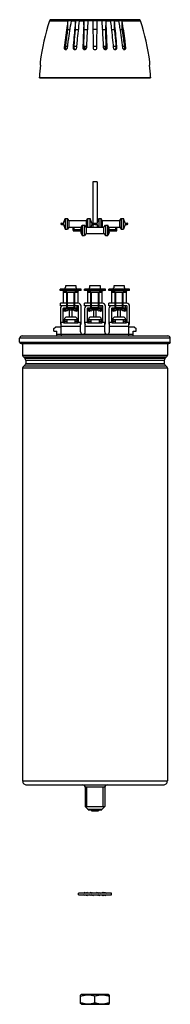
# Model space of a CAD drawing. Header units: millimetres. Extents: x 207 to 300, y 47 to 657.
import ezdxf

# ---------------------------------------------------------------- set-up
doc = ezdxf.new("R2010")
doc.units = ezdxf.units.MM
doc.header["$LTSCALE"] = 46.055392
doc.layers.get('0').update_dxf_attribs({"linetype": 'CONTINUOUS'})

msp = doc.modelspace()

# ---------------------------------------------------------------- linework, layer by layer
at = {"color": 7}
for p, q in [((225.02, 656.11), (225.02, 656.11)), ((280.52, 656.81), (225.97, 656.81)), ((236.43, 650.58), (236.44, 656.05)), ((241.2, 650.58), (241.19, 656.05)), ((246.44, 650.58), (246.41, 656.05)), ((251.89, 656.05), (252.03, 639.5)), ((254.45, 639.5), (254.6, 656.05)), ((260.05, 650.58), (260.08, 656.05)), ((265.28, 650.58), (265.29, 656.05)), ((270.06, 650.58), (270.04, 656.05)), ((246.35, 638.65), (246.45, 650.58)), ((260.14, 638.65), (260.03, 650.58)), ((236.28, 640.31), (235.11, 640.31)), ((241.99, 640.31), (240.32, 640.31)), ((248.13, 640.31), (246.36, 640.31)), ((247.24, 638.31), (247.24, 640.31)), ((254.46, 640.31), (252.03, 640.31)), ((260.12, 640.31), (258.36, 640.31)), ((259.24, 640.31), (259.24, 638.43)), ((266.16, 640.31), (264.5, 640.31)), ((271.38, 640.31), (270.2, 640.31)), ((234.17, 639.5), (235.02, 639.5)), ((235.04, 638.31), (235.02, 638.31)), ((239.68, 639.5), (240.26, 639.5)), ((240.71, 638.31), (240.69, 638.31)), ((245.71, 639.5), (246.01, 639.5)), ((246.84, 638.31), (246.86, 638.31)), ((253.23, 638.31), (253.25, 638.31)), ((259.63, 638.31), (259.65, 638.31)), ((260.48, 639.5), (260.78, 639.5)), ((265.8, 638.31), (265.78, 638.31)), ((266.22, 639.5), (266.81, 639.5)), ((271.46, 638.31), (271.44, 638.31)), ((271.47, 639.5), (272.32, 639.5)), ((219.22, 630.61), (219.39, 630.61)), ((287.1, 630.61), (287.26, 630.61)), ((287.72, 620.81), (218.77, 620.81)), ((218.8, 620.76), (287.68, 620.76)), ((251.94, 556.42), (251.94, 530.82)), ((254.54, 556.42), (251.94, 556.42)), ((254.54, 556.42), (254.54, 530.96)), ((232.44, 530.82), (233.69, 530.82)), ((233.44, 530.82), (233.44, 530.02)), ((233.69, 530.82), (234.73, 533.67)), ((233.69, 530.02), (233.69, 530.82)), ((234.73, 533.67), (234.73, 527.17)), ((234.73, 533.67), (236.23, 533.67)), ((236.23, 527.17), (236.23, 533.67)), ((236.94, 532.42), (236.23, 533.67)), ((236.94, 532.42), (236.94, 528.42)), ((236.94, 532.42), (247.94, 532.42)), ((247.94, 532.42), (248.66, 533.67)), ((247.94, 528.42), (247.94, 532.42)), ((248.66, 533.67), (248.66, 528.42)), ((248.66, 533.67), (250.16, 533.67)), ((250.16, 528.42), (250.16, 533.67)), ((251.19, 530.82), (250.16, 533.67)), ((251.19, 530.82), (251.19, 530.02)), ((251.19, 530.82), (252.44, 530.82)), ((251.44, 530.02), (251.44, 530.82)), ((253.24, 530.82), (254.49, 530.82)), ((254.24, 530.82), (254.24, 530.02)), ((254.49, 530.82), (255.53, 533.67)), ((254.49, 530.02), (254.49, 530.82)), ((255.53, 533.67), (255.53, 528.42)), ((255.53, 533.67), (257.03, 533.67)), ((257.03, 528.42), (257.03, 533.67)), ((257.74, 532.42), (257.03, 533.67)), ((257.74, 532.42), (257.74, 528.42)), ((257.74, 532.42), (268.74, 532.42)), ((268.74, 532.42), (269.46, 533.67)), ((268.74, 528.42), (268.74, 532.42)), ((269.46, 533.67), (269.46, 527.17)), ((269.46, 533.67), (270.96, 533.67)), ((270.96, 527.17), (270.96, 533.67)), ((271.99, 530.82), (270.96, 533.67)), ((271.99, 530.82), (271.99, 530.02)), ((271.99, 530.82), (273.24, 530.82)), ((272.24, 530.02), (272.24, 530.82)), ((232.44, 530.02), (233.69, 530.02)), ((233.69, 530.02), (234.73, 527.17)), ((234.73, 527.17), (236.23, 527.17)), ((236.94, 528.42), (236.23, 527.17)), ((236.94, 528.42), (244.75, 528.42)), ((239.61, 526.42), (239.61, 528.42)), ((239.61, 527.42), (240.41, 527.42)), ((240.01, 526.82), (244.49, 526.82)), ((240.01, 526.02), (244.49, 526.02)), ((240.41, 526.82), (240.41, 528.42)), ((243.24, 526.82), (243.24, 526.02)), ((244.49, 527.72), (245.2, 529.67)), ((244.49, 527.72), (244.49, 525.12)), ((244.49, 525.12), (245.2, 523.17)), ((245.2, 529.67), (245.2, 523.17)), ((245.2, 529.67), (246.7, 529.67)), ((246.7, 523.17), (246.7, 529.67)), ((247.74, 528.42), (246.7, 529.67)), ((247.74, 524.42), (246.7, 523.17)), ((247.74, 528.42), (247.74, 524.42)), ((247.74, 528.42), (258.74, 528.42)), ((247.74, 524.42), (258.74, 524.42)), ((251.19, 530.02), (250.61, 528.42)), ((251.19, 530.02), (252.44, 530.02)), ((251.94, 530.02), (251.94, 528.42)), ((253.24, 530.02), (254.49, 530.02)), ((254.49, 530.02), (255.08, 528.42)), ((254.54, 529.88), (254.54, 528.42)), ((258.74, 528.42), (259.78, 529.67)), ((258.74, 524.42), (258.74, 528.42)), ((258.74, 524.42), (259.78, 523.17)), ((259.78, 529.67), (259.78, 523.17)), ((259.78, 529.67), (261.28, 529.67)), ((261.28, 523.17), (261.28, 529.67)), ((261.99, 527.72), (261.28, 529.67)), ((261.99, 525.12), (261.28, 523.17)), ((261.74, 528.42), (268.74, 528.42)), ((261.99, 525.12), (261.99, 527.72)), ((261.99, 526.82), (266.48, 526.82)), ((261.99, 526.02), (266.48, 526.02)), ((263.24, 526.02), (263.24, 526.82)), ((266.08, 526.82), (266.08, 528.42)), ((266.08, 527.42), (266.88, 527.42)), ((266.88, 526.42), (266.88, 528.42)), ((268.74, 528.42), (269.46, 527.17)), ((269.46, 527.17), (270.96, 527.17)), ((271.99, 530.02), (270.96, 527.17)), ((271.99, 530.02), (273.24, 530.02)), ((245.2, 523.17), (246.7, 523.17)), ((259.78, 523.17), (261.28, 523.17)), ((231.74, 489.04), (231.74, 490.04)), ((244.74, 490.04), (231.74, 490.04)), ((244.74, 489.04), (231.74, 489.04)), ((233.74, 481.29), (233.74, 488.9)), ((235.74, 488.04), (233.74, 488.04)), ((242.34, 488.94), (234.14, 488.94)), ((234.14, 488.14), (242.34, 488.14)), ((234.77, 490.04), (234.77, 490.74)), ((234.85, 490.74), (234.77, 490.74)), ((234.77, 488.94), (234.77, 489.04)), ((241.62, 492.04), (234.86, 492.04)), ((235.74, 481.29), (235.74, 488.14)), ((236.14, 478.29), (236.14, 488.14)), ((240.34, 478.29), (240.34, 488.14)), ((240.74, 481.29), (240.74, 488.14)), ((242.74, 488.04), (240.74, 488.04)), ((241.72, 490.74), (241.64, 490.74)), ((241.72, 490.04), (241.72, 490.74)), ((241.72, 488.94), (241.72, 489.04)), ((242.74, 481.29), (242.74, 488.9)), ((244.74, 489.04), (244.74, 490.04)), ((246.74, 489.04), (246.74, 490.04)), ((259.74, 490.04), (246.74, 490.04)), ((259.74, 489.04), (246.74, 489.04)), ((248.74, 481.29), (248.74, 488.9)), ((250.74, 488.04), (248.74, 488.04)), ((257.34, 488.94), (249.14, 488.94)), ((249.14, 488.14), (257.34, 488.14)), ((249.77, 490.04), (249.77, 490.74)), ((249.85, 490.74), (249.77, 490.74)), ((249.77, 488.94), (249.77, 489.04)), ((256.62, 492.04), (249.86, 492.04)), ((250.74, 481.29), (250.74, 488.14)), ((251.14, 478.29), (251.14, 488.14)), ((255.34, 478.29), (255.34, 488.14)), ((255.74, 481.29), (255.74, 488.14)), ((257.74, 488.04), (255.74, 488.04)), ((256.72, 490.74), (256.64, 490.74)), ((256.72, 490.04), (256.72, 490.74)), ((256.72, 488.94), (256.72, 489.04)), ((257.74, 481.29), (257.74, 488.9)), ((259.74, 489.04), (259.74, 490.04)), ((261.74, 489.04), (261.74, 490.04)), ((274.74, 490.04), (261.74, 490.04)), ((274.74, 489.04), (261.74, 489.04)), ((263.74, 481.29), (263.74, 488.9)), ((265.74, 488.04), (263.74, 488.04)), ((272.34, 488.94), (264.14, 488.94)), ((264.14, 488.14), (272.34, 488.14)), ((264.77, 490.04), (264.77, 490.74)), ((264.85, 490.74), (264.77, 490.74)), ((264.77, 488.94), (264.77, 489.04)), ((271.62, 492.04), (264.86, 492.04)), ((265.74, 481.29), (265.74, 488.14)), ((266.14, 478.29), (266.14, 488.14)), ((270.34, 478.29), (270.34, 488.14)), ((270.74, 481.29), (270.74, 488.14)), ((272.74, 488.04), (270.74, 488.04)), ((271.72, 490.74), (271.64, 490.74)), ((271.72, 490.04), (271.72, 490.74)), ((271.72, 488.94), (271.72, 489.04)), ((272.74, 481.29), (272.74, 488.9)), ((274.74, 489.04), (274.74, 490.04)), ((231.79, 479.69), (231.79, 481.29)), ((242.79, 481.29), (231.79, 481.29)), ((242.79, 479.69), (231.79, 479.69)), ((231.79, 477.79), (231.79, 468.99)), ((233.39, 477.79), (233.39, 469.59)), ((236.46, 478.09), (233.69, 478.09)), ((233.74, 477.04), (233.74, 478.09)), ((233.74, 478.04), (236.39, 478.04)), ((233.74, 477.04), (234.14, 477.04)), ((234.01, 476.56), (234.2, 477.26)), ((234.89, 476.04), (234.07, 476.45)), ((234.35, 477.32), (234.94, 476.95)), ((234.8, 477.04), (235.1, 477.04)), ((234.94, 476.35), (234.89, 476.04)), ((235.95, 476.54), (235.03, 476.44)), ((235.09, 477.01), (235.25, 477.71)), ((235.24, 477.66), (235.24, 478.04)), ((235.28, 477.75), (235.24, 478.04)), ((235.35, 477.79), (236.04, 477.79)), ((235.74, 478.09), (235.74, 481.29)), ((236.34, 476.89), (236.01, 476.57)), ((236.08, 477.79), (236.08, 478.04)), ((236.11, 477.81), (236.68, 478.27)), ((240.34, 478.29), (236.14, 478.29)), ((236.67, 477.26), (236.34, 476.89)), ((236.46, 478.09), (237.07, 478.09)), ((237.14, 477.04), (236.47, 477.04)), ((236.73, 477.04), (236.73, 477.29)), ((236.8, 478.27), (237.49, 477.81)), ((237.44, 476.84), (236.8, 477.27)), ((237.96, 478.09), (237.07, 478.09)), ((237.14, 478.04), (237.89, 478.04)), ((237.44, 472.69), (237.44, 477.02)), ((239.04, 477.02), (237.44, 477.02)), ((237.55, 478.04), (237.55, 477.79)), ((237.61, 477.81), (238.18, 478.27)), ((238.18, 477.27), (237.87, 477.02)), ((238.59, 477.04), (237.89, 477.04)), ((237.96, 478.09), (238.53, 478.09)), ((238.24, 477.04), (238.24, 477.29)), ((238.31, 478.27), (238.88, 477.81)), ((238.62, 477.02), (238.31, 477.27)), ((239.42, 478.09), (238.53, 478.09)), ((238.59, 478.04), (239.34, 478.04)), ((238.94, 478.04), (238.94, 477.79)), ((239, 477.81), (239.69, 478.27)), ((239.69, 477.27), (239.04, 476.84)), ((239.04, 472.69), (239.04, 477.02)), ((240.01, 477.04), (239.34, 477.04)), ((239.42, 478.09), (240.03, 478.09)), ((239.76, 477.04), (239.76, 477.29)), ((239.81, 478.27), (240.38, 477.81)), ((240.14, 476.89), (239.82, 477.26)), ((243.09, 478.09), (240.03, 478.09)), ((240.09, 478.04), (242.74, 478.04)), ((240.47, 476.57), (240.14, 476.89)), ((240.41, 478.04), (240.41, 477.79)), ((240.44, 477.79), (241.13, 477.79)), ((241.45, 476.44), (240.53, 476.54)), ((240.74, 478.09), (240.74, 481.29)), ((241.24, 478.04), (241.21, 477.75)), ((241.23, 477.71), (241.4, 477.01)), ((241.24, 478.04), (241.24, 477.66)), ((241.39, 477.04), (241.68, 477.04)), ((241.59, 476.04), (241.54, 476.35)), ((241.55, 476.95), (242.26, 477.4)), ((242.49, 476.48), (241.59, 476.04)), ((242.09, 478.09), (242.09, 479.69)), ((242.26, 477.4), (242.49, 476.48)), ((242.35, 477.04), (242.74, 477.04)), ((242.74, 477.04), (242.74, 478.09)), ((243.09, 469.59), (243.09, 479.39)), ((244.69, 468.99), (244.69, 479.39)), ((246.79, 479.69), (246.79, 481.29)), ((257.79, 481.29), (246.79, 481.29)), ((257.79, 479.69), (246.79, 479.69)), ((246.79, 477.79), (246.79, 468.99)), ((248.39, 477.79), (248.39, 469.59)), ((251.46, 478.09), (248.69, 478.09)), ((248.74, 477.04), (248.74, 478.09)), ((248.74, 478.04), (251.39, 478.04)), ((248.74, 477.04), (249.14, 477.04)), ((249.01, 476.56), (249.2, 477.26)), ((249.89, 476.04), (249.07, 476.45)), ((249.35, 477.32), (249.94, 476.95)), ((249.8, 477.04), (250.1, 477.04)), ((249.94, 476.35), (249.89, 476.04)), ((250.95, 476.54), (250.03, 476.44)), ((250.09, 477.01), (250.25, 477.71)), ((250.24, 477.66), (250.24, 478.04)), ((250.28, 477.75), (250.24, 478.04)), ((250.35, 477.79), (251.04, 477.79)), ((250.74, 478.09), (250.74, 481.29)), ((251.34, 476.89), (251.01, 476.57)), ((251.08, 477.79), (251.08, 478.04)), ((251.11, 477.81), (251.68, 478.27)), ((255.34, 478.29), (251.14, 478.29)), ((251.67, 477.26), (251.34, 476.89)), ((251.46, 478.09), (252.07, 478.09)), ((252.14, 477.04), (251.47, 477.04)), ((251.73, 477.04), (251.73, 477.29)), ((251.8, 478.27), (252.49, 477.81)), ((252.44, 476.84), (251.8, 477.27)), ((252.96, 478.09), (252.07, 478.09)), ((252.14, 478.04), (252.89, 478.04)), ((252.44, 472.69), (252.44, 477.02)), ((254.04, 477.02), (252.44, 477.02)), ((252.55, 478.04), (252.55, 477.79)), ((252.61, 477.81), (253.18, 478.27)), ((253.18, 477.27), (252.87, 477.02)), ((253.59, 477.04), (252.89, 477.04)), ((252.96, 478.09), (253.53, 478.09)), ((253.24, 477.04), (253.24, 477.29)), ((253.31, 478.27), (253.88, 477.81)), ((253.62, 477.02), (253.31, 477.27)), ((254.42, 478.09), (253.53, 478.09)), ((253.59, 478.04), (254.34, 478.04)), ((253.94, 478.04), (253.94, 477.79)), ((254, 477.81), (254.69, 478.27)), ((254.69, 477.27), (254.04, 476.84)), ((254.04, 472.69), (254.04, 477.02)), ((255.01, 477.04), (254.34, 477.04)), ((254.42, 478.09), (255.03, 478.09)), ((254.76, 477.04), (254.76, 477.29)), ((254.81, 478.27), (255.38, 477.81)), ((255.14, 476.89), (254.82, 477.26)), ((258.09, 478.09), (255.03, 478.09)), ((255.09, 478.04), (257.74, 478.04)), ((255.47, 476.57), (255.14, 476.89)), ((255.41, 478.04), (255.41, 477.79)), ((255.44, 477.79), (256.13, 477.79)), ((256.45, 476.44), (255.53, 476.54)), ((255.74, 478.09), (255.74, 481.29)), ((256.24, 478.04), (256.21, 477.75)), ((256.23, 477.71), (256.4, 477.01)), ((256.24, 478.04), (256.24, 477.66)), ((256.39, 477.04), (256.68, 477.04)), ((256.59, 476.04), (256.54, 476.35)), ((256.55, 476.95), (257.26, 477.4)), ((257.49, 476.48), (256.59, 476.04)), ((257.09, 478.09), (257.09, 479.69)), ((257.26, 477.4), (257.49, 476.48)), ((257.35, 477.04), (257.74, 477.04)), ((257.74, 477.04), (257.74, 478.09)), ((258.09, 469.59), (258.09, 479.39)), ((259.69, 468.99), (259.69, 479.39)), ((261.79, 479.69), (261.79, 481.29)), ((272.79, 481.29), (261.79, 481.29)), ((272.79, 479.69), (261.79, 479.69)), ((261.79, 477.79), (261.79, 468.99)), ((263.39, 477.79), (263.39, 469.59)), ((266.46, 478.09), (263.69, 478.09)), ((263.74, 477.04), (263.74, 478.09)), ((263.74, 478.04), (266.39, 478.04)), ((263.74, 477.04), (264.14, 477.04)), ((264.01, 476.56), (264.2, 477.26)), ((264.89, 476.04), (264.07, 476.45)), ((264.35, 477.32), (264.94, 476.95)), ((264.8, 477.04), (265.1, 477.04)), ((264.94, 476.35), (264.89, 476.04)), ((265.95, 476.54), (265.03, 476.44)), ((265.09, 477.01), (265.25, 477.71)), ((265.24, 477.66), (265.24, 478.04)), ((265.28, 477.75), (265.24, 478.04)), ((265.35, 477.79), (266.04, 477.79)), ((265.74, 478.09), (265.74, 481.29)), ((266.34, 476.89), (266.01, 476.57)), ((266.08, 477.79), (266.08, 478.04)), ((266.11, 477.81), (266.68, 478.27)), ((270.34, 478.29), (266.14, 478.29)), ((266.67, 477.26), (266.34, 476.89)), ((266.46, 478.09), (267.07, 478.09)), ((267.14, 477.04), (266.47, 477.04)), ((266.73, 477.04), (266.73, 477.29)), ((266.8, 478.27), (267.49, 477.81)), ((267.44, 476.84), (266.8, 477.27)), ((267.96, 478.09), (267.07, 478.09)), ((267.14, 478.04), (267.89, 478.04)), ((267.44, 472.69), (267.44, 477.02)), ((269.04, 477.02), (267.44, 477.02)), ((267.55, 478.04), (267.55, 477.79)), ((267.61, 477.81), (268.18, 478.27)), ((268.18, 477.27), (267.87, 477.02)), ((268.59, 477.04), (267.89, 477.04)), ((267.96, 478.09), (268.53, 478.09)), ((268.24, 477.04), (268.24, 477.29)), ((268.31, 478.27), (268.88, 477.81)), ((268.62, 477.02), (268.31, 477.27)), ((269.42, 478.09), (268.53, 478.09)), ((268.59, 478.04), (269.34, 478.04)), ((268.94, 478.04), (268.94, 477.79)), ((269, 477.81), (269.69, 478.27)), ((269.69, 477.27), (269.04, 476.84)), ((269.04, 472.69), (269.04, 477.02)), ((270.01, 477.04), (269.34, 477.04)), ((269.42, 478.09), (270.03, 478.09)), ((269.76, 477.04), (269.76, 477.29)), ((269.81, 478.27), (270.38, 477.81)), ((270.14, 476.89), (269.82, 477.26)), ((273.09, 478.09), (270.03, 478.09)), ((270.09, 478.04), (272.74, 478.04)), ((270.47, 476.57), (270.14, 476.89)), ((270.41, 478.04), (270.41, 477.79)), ((270.44, 477.79), (271.13, 477.79)), ((271.45, 476.44), (270.53, 476.54)), ((270.74, 478.09), (270.74, 481.29)), ((271.24, 478.04), (271.21, 477.75)), ((271.23, 477.71), (271.4, 477.01)), ((271.24, 478.04), (271.24, 477.66)), ((271.39, 477.04), (271.68, 477.04)), ((271.59, 476.04), (271.54, 476.35)), ((271.55, 476.95), (272.26, 477.4)), ((272.49, 476.48), (271.59, 476.04)), ((272.09, 478.09), (272.09, 479.69)), ((272.26, 477.4), (272.49, 476.48)), ((272.35, 477.04), (272.74, 477.04)), ((272.74, 477.04), (272.74, 478.09)), ((273.09, 469.59), (273.09, 479.39)), ((274.69, 468.99), (274.69, 479.39)), ((232.24, 461.99), (232.24, 469.59)), ((232.24, 469.59), (233.69, 469.59)), ((233.69, 469.19), (233.69, 469.59)), ((233.74, 470.19), (233.74, 471.19)), ((233.74, 471.19), (242.74, 471.19)), ((233.74, 470.19), (235.74, 470.19)), ((234.24, 471.19), (234.24, 470.19)), ((235.74, 471.19), (235.74, 469.19)), ((240.72, 472.69), (235.77, 472.69)), ((240.74, 471.19), (240.74, 469.19)), ((240.74, 470.19), (242.74, 470.19)), ((242.24, 470.19), (242.24, 471.19)), ((242.74, 471.19), (242.74, 470.19)), ((242.79, 469.59), (242.79, 469.19)), ((242.79, 469.59), (244.24, 469.59)), ((244.24, 463.49), (244.24, 469.59)), ((247.24, 463.49), (247.24, 469.59)), ((247.24, 469.59), (248.69, 469.59)), ((248.69, 469.19), (248.69, 469.59)), ((248.74, 470.19), (248.74, 471.19)), ((248.74, 471.19), (257.74, 471.19)), ((248.74, 470.19), (250.74, 470.19)), ((249.24, 471.19), (249.24, 470.19)), ((250.74, 471.19), (250.74, 469.19)), ((255.72, 472.69), (250.77, 472.69)), ((255.74, 471.19), (255.74, 469.19)), ((255.74, 470.19), (257.74, 470.19)), ((257.24, 470.19), (257.24, 471.19)), ((257.74, 471.19), (257.74, 470.19)), ((257.79, 469.59), (257.79, 469.19)), ((257.79, 469.59), (259.24, 469.59)), ((259.24, 463.49), (259.24, 469.59)), ((262.24, 463.49), (262.24, 469.59)), ((262.24, 469.59), (263.69, 469.59)), ((263.69, 469.19), (263.69, 469.59)), ((263.74, 470.19), (263.74, 471.19)), ((263.74, 471.19), (272.74, 471.19)), ((263.74, 470.19), (265.74, 470.19)), ((264.24, 471.19), (264.24, 470.19)), ((265.74, 471.19), (265.74, 469.19)), ((270.72, 472.69), (265.77, 472.69)), ((270.74, 471.19), (270.74, 469.19)), ((270.74, 470.19), (272.74, 470.19)), ((272.24, 470.19), (272.24, 471.19)), ((272.74, 471.19), (272.74, 470.19)), ((272.79, 469.59), (272.79, 469.19)), ((272.79, 469.59), (274.24, 469.59)), ((274.24, 461.99), (274.24, 469.59)), ((227.69, 465.49), (228.69, 466.49)), ((227.69, 463.99), (227.69, 465.49)), ((227.69, 463.99), (229.49, 463.99)), ((232.24, 466.49), (228.69, 466.49)), ((229.49, 461.04), (229.49, 463.99)), ((232.24, 467.09), (244.24, 467.09)), ((233.69, 469.19), (242.79, 469.19)), ((247.24, 467.09), (259.24, 467.09)), ((248.69, 469.19), (257.79, 469.19)), ((262.24, 467.09), (274.24, 467.09)), ((263.69, 469.19), (272.79, 469.19)), ((277.79, 466.49), (274.24, 466.49)), ((276.99, 461.04), (276.99, 463.99)), ((276.99, 463.99), (278.79, 463.99)), ((277.79, 466.49), (278.79, 465.49)), ((278.79, 463.99), (278.79, 465.49)), ((206.52, 457.11), (206.52, 459.52)), ((299.96, 459.52), (206.52, 459.52)), ((208.04, 461.04), (298.44, 461.04)), ((229.49, 461.99), (276.99, 461.99)), ((232.49, 461.04), (232.49, 461.99)), ((273.99, 461.99), (273.99, 461.04)), ((299.96, 457.11), (299.96, 459.52)), ((206.52, 457.11), (299.96, 457.11)), ((207.4, 456.24), (299.09, 456.24)), ((208.34, 456.24), (208.34, 449.09)), ((298.14, 456.24), (298.14, 449.09)), ((208.34, 449.09), (298.14, 449.09)), ((297.46, 447.84), (209.02, 447.84)), ((296.58, 447), (209.9, 447)), ((210.28, 445.84), (210.28, 443.88)), ((296.2, 445.84), (210.28, 445.84)), ((296.2, 445.84), (296.2, 443.88)), ((208.34, 440.98), (208.34, 185.49)), ((298.14, 440.98), (208.34, 440.98)), ((297.46, 442.24), (209.02, 442.24)), ((296.27, 443.6), (210.22, 443.6)), ((210.28, 443.88), (296.2, 443.88)), ((298.14, 440.98), (298.14, 185.49)), ((208.34, 185.49), (298.14, 185.49)), ((210.84, 182.99), (295.64, 182.99)), ((259.24, 181.49), (247.24, 181.49)), ((247.24, 181.49), (247.24, 169.54)), ((248.19, 169.54), (248.19, 181.49)), ((258.29, 169.54), (258.29, 181.49)), ((259.24, 181.49), (259.24, 169.54)), ((247.24, 169.54), (259.24, 169.54)), ((248.99, 167.79), (247.24, 169.54)), ((257.49, 167.79), (248.99, 167.79)), ((248.99, 167.49), (248.99, 167.79)), ((248.99, 167.49), (257.49, 167.49)), ((250.99, 167.49), (250.99, 166.99)), ((250.99, 166.99), (255.49, 166.99)), ((251.24, 167.49), (251.24, 166.99)), ((251.64, 167.49), (251.64, 166.99)), ((251.89, 167.49), (251.89, 166.99)), ((252.29, 167.49), (252.29, 166.99)), ((252.54, 167.49), (252.54, 166.99)), ((253.94, 166.99), (253.94, 167.49)), ((254.19, 167.49), (254.19, 166.99)), ((254.59, 166.99), (254.59, 167.49)), ((254.84, 167.49), (254.84, 166.99)), ((255.24, 166.99), (255.24, 167.49)), ((255.49, 167.49), (255.49, 166.99)), ((257.49, 167.79), (259.24, 169.54)), ((257.49, 167.49), (257.49, 167.79)), ((263.49, 115.95), (242.99, 115.95)), ((242.99, 114.95), (242.99, 115.95)), ((246.99, 116.45), (246.2, 116.03)), ((246.66, 115.95), (247.76, 116.45)), ((246.99, 116.1), (246.99, 116.45)), ((247.76, 116.45), (248.27, 115.95)), ((247.76, 116.45), (248.22, 115.99)), ((248.19, 116.03), (248.62, 116.45)), ((248.62, 116.45), (248.79, 115.95)), ((250.62, 116.45), (249.79, 115.95)), ((251.44, 115.95), (250.62, 116.45)), ((251.44, 115.95), (250.62, 116.45)), ((251.31, 116.03), (252.01, 116.45)), ((251.31, 116.03), (252.01, 116.45)), ((252.01, 116.45), (252.28, 115.95)), ((254.44, 116.39), (254.2, 115.95)), ((254.48, 116.45), (254.24, 115.95)), ((255.26, 115.97), (254.48, 116.45)), ((255.17, 116.03), (255.87, 116.45)), ((255.87, 116.45), (256.7, 115.95)), ((255.87, 116.45), (256.15, 115.95)), ((257.87, 116.45), (257.7, 115.95)), ((257.87, 116.45), (258.31, 115.95)), ((258.73, 116.45), (258.37, 116.1)), ((259.49, 116.1), (258.73, 116.45)), ((258.9, 115.95), (258.73, 116.45)), ((259.49, 116.45), (260.45, 115.95)), ((259.49, 116.45), (259.49, 115.95)), ((260.52, 115.95), (260.28, 116.03)), ((260.56, 115.95), (260.52, 115.95)), ((263.49, 114.95), (263.49, 115.95)), ((242.99, 114.95), (263.49, 114.95)), ((245.93, 114.95), (245.96, 114.95)), ((245.96, 114.95), (246.2, 114.86)), ((246.99, 114.45), (246.04, 114.95)), ((246.99, 114.45), (246.99, 114.95)), ((247.76, 114.45), (246.99, 114.8)), ((247.76, 114.45), (247.59, 114.95)), ((248.12, 114.8), (247.76, 114.45)), ((248.17, 114.95), (248.62, 114.45)), ((248.79, 114.95), (248.62, 114.45)), ((250.62, 114.45), (249.79, 114.95)), ((250.62, 114.45), (250.34, 114.95)), ((251.31, 114.87), (250.62, 114.45)), ((251.23, 114.92), (252.01, 114.45)), ((252.01, 114.45), (252.24, 114.95)), ((252.01, 114.45), (252.28, 114.95)), ((254.48, 114.45), (254.2, 114.95)), ((255.17, 114.87), (254.48, 114.45)), ((255.17, 114.87), (254.48, 114.45)), ((255.05, 114.95), (255.87, 114.45)), ((255.05, 114.95), (255.87, 114.45)), ((255.87, 114.45), (256.7, 114.95)), ((257.7, 114.95), (257.87, 114.45)), ((257.87, 114.45), (258.3, 114.87)), ((258.22, 114.95), (258.73, 114.45)), ((258.27, 114.9), (258.73, 114.45)), ((258.73, 114.45), (259.83, 114.95)), ((259.49, 114.45), (260.28, 114.86)), ((259.49, 114.8), (259.49, 114.45)), ((244.94, 53.13), (244.24, 52.73)), ((244.24, 47.54), (244.24, 52.73)), ((261.54, 53.13), (244.94, 53.13)), ((253.24, 48.12), (253.24, 52.14)), ((261.54, 53.13), (262.24, 52.73)), ((262.24, 47.54), (262.24, 52.73)), ((244.94, 47.13), (244.24, 47.54)), ((244.94, 47.13), (261.54, 47.13)), ((261.54, 47.13), (262.24, 47.54))]:
    msp.add_line(p, q, dxfattribs=at)
for points in [[(246.2, 116.03), (245.96, 115.95), (245.93, 115.95)], [(248.58, 116.41), (248.15, 116.11), (248.12, 116.1)], [(259.07, 115.95), (258.6, 116.01), (258.34, 116.11), (257.91, 116.41)], [(247.41, 114.95), (247.89, 114.89), (248.15, 114.79), (248.58, 114.49)], [(257.91, 114.49), (258.34, 114.79), (258.37, 114.8)], [(260.28, 114.86), (260.52, 114.95), (260.55, 114.95)]]:
    msp.add_lwpolyline(points, dxfattribs=at)
for centre, radius, start, end in [((363.43, 611.26), 145.5, 162.04288, 172.35755), ((225.97, 655.81), 1, 90, 162.04288), ((250.48, 617.06), 39.02, 87.93129, 92.06529), ((256.01, 616.95), 39.12, 87.93974, 92.06368), ((280.52, 655.81), 1, 17.95712, 90), ((143.06, 611.26), 145.5, 7.64245, 17.95712), ((253.24, 643.08), 7.62, 80.1214, 99.87859), ((241.27, 639.28), 0.976, 230.3101, 237.94792), ((241.27, 639.27), 0.967, 237.9732, 252.79447), ((247.13, 639.43), 1.13, 255.54923, 256.5847), ((246.86, 639.49), 1.18, 270.07885, 282.87738), ((247.14, 639.45), 1.14, 256.59355, 262.81741), ((253.23, 639.51), 1.2, 180.5, 270), ((253.25, 639.51), 1.2, 270, 359.5), ((259.63, 639.49), 1.18, 257.11721, 269.92177), ((259.35, 639.45), 1.14, 277.17894, 283.41161), ((259.35, 639.43), 1.13, 283.42065, 284.45671), ((265.22, 639.27), 0.967, 287.20238, 302.03106), ((265.21, 639.28), 0.975, 302.05538, 309.57465), ((361.01, 612.56), 142.52, 173.49286, 176.51206), ((145.48, 612.56), 142.52, 3.48794, 6.50714), ((232.44, 530.42), 0.4, 90, 270), ((252.44, 530.42), 0.4, 270, 90), ((253.24, 530.42), 0.4, 90, 270), ((273.24, 530.42), 0.4, 270, 90), ((240.01, 526.42), 0.4, 90, 270), ((240.04, 526.41), 0.387, 265.56387, 269.99566), ((266.45, 526.41), 0.387, 270.00434, 274.43613), ((266.48, 526.42), 0.4, 270, 90), ((234.14, 488.54), 0.4, 90, 270), ((242.34, 488.54), 0.4, 270, 90), ((249.14, 488.54), 0.4, 90, 270), ((257.34, 488.54), 0.4, 270, 90), ((264.14, 488.54), 0.4, 90, 270), ((272.34, 488.54), 0.4, 270, 90), ((233.69, 477.79), 1.9, 90, 180), ((233.69, 477.79), 0.3, 90, 180), ((234.11, 476.54), 0.1, 165.41678, 243.74848), ((234.29, 477.24), 0.1, 58.07447, 165.41678), ((234.99, 477.04), 0.1, 238.07447, 346.77851), ((235.04, 476.34), 0.1, 96.10077, 170.78292), ((235.35, 477.69), 0.1, 90, 166.77851), ((235.94, 476.64), 0.1, 276.10077, 315), ((236.04, 477.89), 0.1, 270, 308.42375), ((236.74, 477.19), 0.1, 55.90642, 137.93092), ((236.74, 478.19), 0.1, 55.90642, 128.42375), ((237.54, 477.89), 0.1, 235.90642, 308.42375), ((238.24, 478.19), 0.1, 51.57625, 128.42375), ((238.24, 477.19), 0.1, 51.57625, 128.42375), ((238.94, 477.89), 0.1, 231.57625, 304.09358), ((239.74, 478.19), 0.1, 51.57625, 124.09358), ((239.74, 477.19), 0.1, 42.06908, 124.09358), ((240.44, 477.89), 0.1, 231.57625, 270), ((240.54, 476.64), 0.1, 225, 263.89923), ((241.13, 477.69), 0.1, 13.22149, 90), ((241.49, 477.04), 0.1, 193.22149, 301.92553), ((241.44, 476.34), 0.1, 9.21708, 83.89923), ((242.79, 479.39), 1.9, 0, 90), ((242.79, 479.39), 0.3, 0, 90), ((248.69, 477.79), 1.9, 90, 180), ((248.69, 477.79), 0.3, 90, 180), ((249.11, 476.54), 0.1, 165.41678, 243.74848), ((249.29, 477.24), 0.1, 58.07447, 165.41678), ((249.99, 477.04), 0.1, 238.07447, 346.77851), ((250.04, 476.34), 0.1, 96.10077, 170.78292), ((250.35, 477.69), 0.1, 90, 166.77851), ((250.94, 476.64), 0.1, 276.10077, 315), ((251.04, 477.89), 0.1, 270, 308.42375), ((251.74, 477.19), 0.1, 55.90642, 137.93092), ((251.74, 478.19), 0.1, 55.90642, 128.42375), ((252.54, 477.89), 0.1, 235.90642, 308.42375), ((253.24, 478.19), 0.1, 51.57625, 128.42375), ((253.24, 477.19), 0.1, 51.57625, 128.42375), ((253.94, 477.89), 0.1, 231.57625, 304.09358), ((254.74, 478.19), 0.1, 51.57625, 124.09358), ((254.74, 477.19), 0.1, 42.06908, 124.09358), ((255.44, 477.89), 0.1, 231.57625, 270), ((255.54, 476.64), 0.1, 225, 263.89923), ((256.13, 477.69), 0.1, 13.22149, 90), ((256.49, 477.04), 0.1, 193.22149, 301.92553), ((256.44, 476.34), 0.1, 9.21708, 83.89923), ((257.79, 479.39), 1.9, 0, 90), ((257.79, 479.39), 0.3, 0, 90), ((263.69, 477.79), 1.9, 90, 180), ((263.69, 477.79), 0.3, 90, 180), ((264.11, 476.54), 0.1, 165.41678, 243.74848), ((264.29, 477.24), 0.1, 58.07447, 165.41678), ((264.99, 477.04), 0.1, 238.07447, 346.77851), ((265.04, 476.34), 0.1, 96.10077, 170.78292), ((265.35, 477.69), 0.1, 90, 166.77851), ((265.94, 476.64), 0.1, 276.10077, 315), ((266.04, 477.89), 0.1, 270, 308.42375), ((266.74, 477.19), 0.1, 55.90642, 137.93092), ((266.74, 478.19), 0.1, 55.90642, 128.42375), ((267.54, 477.89), 0.1, 235.90642, 308.42375), ((268.24, 478.19), 0.1, 51.57625, 128.42375), ((268.24, 477.19), 0.1, 51.57625, 128.42375), ((268.94, 477.89), 0.1, 231.57625, 304.09358), ((269.74, 478.19), 0.1, 51.57625, 124.09358), ((269.74, 477.19), 0.1, 42.06908, 124.09358), ((270.44, 477.89), 0.1, 231.57625, 270), ((270.54, 476.64), 0.1, 225, 263.89923), ((271.13, 477.69), 0.1, 13.22149, 90), ((271.49, 477.04), 0.1, 193.22149, 301.92553), ((271.44, 476.34), 0.1, 9.21708, 83.89923), ((272.79, 479.39), 1.9, 0, 90), ((272.79, 479.39), 0.3, 0, 90), ((234.74, 470.19), 1, 180, 270), ((235.77, 471.19), 1.5, 90, 180), ((240.72, 471.19), 1.5, 0, 90), ((241.74, 470.19), 1, 270, 0), ((249.74, 470.19), 1, 180, 270), ((250.77, 471.19), 1.5, 90, 180), ((255.72, 471.19), 1.5, 0, 90), ((256.74, 470.19), 1, 270, 0), ((264.74, 470.19), 1, 180, 270), ((265.77, 471.19), 1.5, 90, 180), ((270.72, 471.19), 1.5, 0, 90), ((271.74, 470.19), 1, 270, 0), ((233.69, 468.99), 1.9, 180, 216.42518), ((245.74, 463.49), 1.5, 180, 360), ((242.79, 468.99), 1.9, 323.57439, 360), ((248.69, 468.99), 1.9, 180, 216.42518), ((260.74, 463.49), 1.5, 180, 360), ((257.79, 468.99), 1.9, 323.57439, 360), ((263.69, 468.99), 1.9, 180, 216.42518), ((272.79, 468.99), 1.9, 323.57439, 360), ((208.04, 459.52), 1.52, 90, 180), ((298.44, 459.52), 1.52, 0, 90), ((207.4, 457.11), 0.875, 180, 270), ((299.09, 457.11), 0.875, 270, 360), ((209.84, 449.09), 1.5, 180, 236.95005), ((207.2, 445.04), 3.34, 36.07838, 56.95005), ((208.3, 445.84), 1.98, 0, 36.07838), ((298.18, 445.84), 1.98, 143.92162, 180), ((299.28, 445.04), 3.34, 123.04995, 143.92162), ((296.64, 449.09), 1.5, 303.04995, 360), ((209.84, 440.98), 1.5, 123.04995, 180), ((207.2, 445.04), 3.34, 303.04995, 334.49616), ((209.62, 443.88), 0.66, 334.49616, 360), ((296.86, 443.88), 0.66, 180, 205.50384), ((299.28, 445.04), 3.34, 205.50384, 236.95005), ((296.64, 440.98), 1.5, 0, 56.95005), ((210.84, 185.49), 2.5, 180, 270.00002), ((245.74, 181.49), 1.5, 0, 89.999), ((260.74, 181.49), 1.5, 90.001, 180), ((295.64, 185.49), 2.5, 269.99998, 360)]:
    msp.add_arc(centre, radius, start, end, dxfattribs=at)
for centre, start_param, end_param in [((238.24, 476.54), 1.334809, 1.354927), ((238.24, 476.54), -1.354927, -1.334809), ((253.24, 476.54), 1.334809, 1.354927), ((253.24, 476.54), -1.354927, -1.334809), ((268.24, 476.54), 1.334809, 1.354927), ((268.24, 476.54), -1.354927, -1.334809)]:
    msp.add_ellipse(centre, major_axis=(0, 66.31), ratio=0.052408, start_param=start_param, end_param=end_param, dxfattribs=at)
for points, knots in [([(225.02, 656.11), (225.02, 656.11), (225.04, 656.11), (225.08, 656.11), (225.14, 656.11), (225.23, 656.11), (225.34, 656.11), (225.54, 656.11), (225.84, 656.1), (226.27, 656.1), (226.79, 656.1), (227.4, 656.1), (228.09, 656.09), (228.88, 656.09), (230.08, 656.09), (231.78, 656.08), (234.02, 656.09), (235.61, 656.07), (236.44, 656.05)], [0, 0, 0, 0, 0.001383, 0.004843, 0.010379, 0.017987, 0.027663, 0.039398, 0.068999, 0.106691, 0.152348, 0.205812, 0.266911, 0.33542, 0.411104, 0.583035, 0.780383, 1, 1, 1, 1]), ([(236.44, 656.05), (236.21, 654.69), (235.31, 649.19), (234.6, 643.66), (234.17, 639.5)], [0, 0, 0, 0, 0.247948, 1, 1, 1, 1]), ([(236.18, 639.5), (236.34, 640.89), (237.04, 646.43), (237.93, 651.95), (238.7, 656.05)], [0, 0, 0, 0, 0.251849, 1, 1, 1, 1]), ([(238.7, 656.05), (238.51, 656.1), (238.14, 656.14), (237.57, 656.16), (237, 656.14), (236.63, 656.1), (236.44, 656.05)], [0, 0, 0, 0, 0.249951, 0.499573, 0.749356, 1, 1, 1, 1]), ([(238.7, 656.05), (238.9, 656.06), (239.73, 656.09), (240.57, 656.08), (241.19, 656.05)], [0, 0, 0, 0, 0.246123, 1, 1, 1, 1]), ([(241.19, 656.05), (241.04, 654.69), (240.43, 649.18), (239.96, 643.66), (239.68, 639.5)], [0, 0, 0, 0, 0.247444, 1, 1, 1, 1]), ([(243.7, 656.05), (243.49, 656.1), (243.08, 656.14), (242.45, 656.16), (241.82, 656.14), (241.4, 656.1), (241.19, 656.05)], [0, 0, 0, 0, 0.249847, 0.499735, 0.749722, 1, 1, 1, 1]), ([(241.91, 639.5), (242.03, 640.89), (242.53, 646.42), (243.15, 651.94), (243.7, 656.05)], [0, 0, 0, 0, 0.252314, 1, 1, 1, 1]), ([(243.7, 656.05), (243.92, 656.06), (244.83, 656.09), (245.73, 656.08), (246.41, 656.05)], [0, 0, 0, 0, 0.247783, 1, 1, 1, 1]), ([(246.41, 656.05), (246.34, 654.69), (246.05, 649.17), (245.84, 643.65), (245.71, 639.5)], [0, 0, 0, 0, 0.247111, 1, 1, 1, 1]), ([(249.07, 656.05), (248.85, 656.1), (248.41, 656.14), (247.74, 656.16), (247.07, 656.14), (246.63, 656.1), (246.41, 656.05)], [0, 0, 0, 0, 0.249845, 0.499873, 0.749948, 1, 1, 1, 1]), ([(248.09, 639.5), (248.15, 640.89), (248.43, 646.41), (248.77, 651.93), (249.07, 656.05)], [0, 0, 0, 0, 0.25264, 1, 1, 1, 1]), ([(254.6, 656.05), (254.38, 656.1), (253.92, 656.14), (253.24, 656.16), (252.56, 656.14), (252.11, 656.1), (251.89, 656.05)], [0, 0, 0, 0, 0.249915, 0.5, 0.750085, 1, 1, 1, 1]), ([(260.08, 656.05), (259.86, 656.1), (259.41, 656.14), (258.75, 656.16), (258.08, 656.14), (257.64, 656.1), (257.42, 656.05)], [0, 0, 0, 0, 0.250053, 0.500128, 0.750155, 1, 1, 1, 1]), ([(257.42, 656.05), (257.52, 654.69), (257.89, 649.17), (258.2, 643.65), (258.4, 639.5)], [0, 0, 0, 0, 0.24715, 1, 1, 1, 1]), ([(260.08, 656.05), (260.3, 656.06), (261.21, 656.09), (262.11, 656.08), (262.79, 656.05)], [0, 0, 0, 0, 0.252172, 1, 1, 1, 1]), ([(260.78, 639.5), (260.73, 640.89), (260.55, 646.41), (260.3, 651.93), (260.08, 656.05)], [0, 0, 0, 0, 0.252679, 1, 1, 1, 1]), ([(265.29, 656.05), (265.09, 656.1), (264.67, 656.14), (264.04, 656.16), (263.41, 656.14), (262.99, 656.1), (262.79, 656.05)], [0, 0, 0, 0, 0.250278, 0.500266, 0.750154, 1, 1, 1, 1]), ([(262.79, 656.05), (262.97, 654.69), (263.66, 649.18), (264.22, 643.66), (264.57, 639.5)], [0, 0, 0, 0, 0.247515, 1, 1, 1, 1]), ([(265.29, 656.05), (265.5, 656.06), (266.34, 656.09), (267.17, 656.08), (267.79, 656.05)], [0, 0, 0, 0, 0.253856, 1, 1, 1, 1]), ([(266.81, 639.5), (266.71, 640.89), (266.31, 646.42), (265.77, 651.94), (265.29, 656.05)], [0, 0, 0, 0, 0.252385, 1, 1, 1, 1]), ([(270.04, 656.05), (269.86, 656.1), (269.48, 656.14), (268.92, 656.16), (268.35, 656.14), (267.97, 656.1), (267.79, 656.05)], [0, 0, 0, 0, 0.250645, 0.500427, 0.75005, 1, 1, 1, 1]), ([(267.79, 656.05), (268.05, 654.69), (269.03, 649.2), (269.82, 643.67), (270.31, 639.5)], [0, 0, 0, 0, 0.248037, 1, 1, 1, 1]), ([(270.04, 656.05), (270.88, 656.07), (272.48, 656.09), (274.42, 656.08), (275.83, 656.09), (276.78, 656.09), (277.64, 656.09), (278.42, 656.09), (279.12, 656.1), (279.73, 656.1), (280.25, 656.1), (280.62, 656.1), (280.88, 656.1), (281.03, 656.11), (281.16, 656.11), (281.27, 656.11), (281.35, 656.11), (281.39, 656.11), (281.42, 656.11), (281.44, 656.11), (281.46, 656.11), (281.46, 656.11), (281.47, 656.11), (281.47, 656.11)], [0, 0, 0, 0, 0.220796, 0.419049, 0.508697, 0.591569, 0.667418, 0.736002, 0.79708, 0.850428, 0.895871, 0.933249, 0.948871, 0.962433, 0.973923, 0.983329, 0.990642, 0.993513, 0.99586, 0.997681, 0.998978, 0.999749, 1, 1, 1, 1]), ([(272.32, 639.5), (272.18, 640.89), (271.56, 646.43), (270.75, 651.95), (270.04, 656.05)], [0, 0, 0, 0, 0.251939, 1, 1, 1, 1]), ([(235.02, 639.5), (235.11, 640.43), (235.52, 644.13), (236.01, 647.83), (236.43, 650.58)], [0, 0, 0, 0, 0.251229, 1, 1, 1, 1]), ([(236.43, 650.58), (236.54, 650.61), (236.97, 650.68), (237.42, 650.71), (237.75, 650.69)], [0, 0, 0, 0, 0.251158, 1, 1, 1, 1]), ([(240.26, 639.5), (240.33, 640.43), (240.6, 644.13), (240.92, 647.82), (241.2, 650.58)], [0, 0, 0, 0, 0.251511, 1, 1, 1, 1]), ([(241.2, 650.58), (241.35, 650.61), (241.96, 650.7), (242.57, 650.71), (243.03, 650.67)], [0, 0, 0, 0, 0.250714, 1, 1, 1, 1]), ([(246.01, 639.5), (246.04, 640.43), (246.16, 644.12), (246.31, 647.82), (246.44, 650.58)], [0, 0, 0, 0, 0.251696, 1, 1, 1, 1]), ([(246.44, 650.58), (246.81, 650.65), (247.57, 650.72), (248.33, 650.68), (248.7, 650.63)], [0, 0, 0, 0, 0.500145, 1, 1, 1, 1]), ([(257.78, 650.63), (258.16, 650.68), (258.92, 650.72), (259.67, 650.65), (260.05, 650.58)], [0, 0, 0, 0, 0.499855, 1, 1, 1, 1]), ([(260.05, 650.58), (260.09, 649.67), (260.26, 645.97), (260.39, 642.28), (260.48, 639.5)], [0, 0, 0, 0, 0.24821, 1, 1, 1, 1]), ([(263.46, 650.67), (263.91, 650.71), (264.53, 650.7), (265.13, 650.61), (265.28, 650.58)], [0, 0, 0, 0, 0.749286, 1, 1, 1, 1]), ([(265.28, 650.58), (265.38, 649.67), (265.73, 645.97), (266.03, 642.28), (266.22, 639.5)], [0, 0, 0, 0, 0.248413, 1, 1, 1, 1]), ([(268.73, 650.69), (269.06, 650.71), (269.51, 650.68), (269.95, 650.61), (270.06, 650.58)], [0, 0, 0, 0, 0.748842, 1, 1, 1, 1]), ([(270.06, 650.58), (270.2, 649.67), (270.73, 645.98), (271.18, 642.28), (271.47, 639.5)], [0, 0, 0, 0, 0.248721, 1, 1, 1, 1]), ([(234.17, 639.5), (234.15, 639.35), (234.17, 639.05), (234.33, 638.65), (234.63, 638.37), (234.9, 638.31), (235.02, 638.31)], [0, 0, 0, 0, 0.2752, 0.530538, 0.767405, 1, 1, 1, 1]), ([(235.45, 638.43), (235.38, 638.47), (235.23, 638.61), (235.03, 638.96), (235, 639.29), (235.02, 639.5)], [0, 0, 0, 0, 0.231222, 0.474609, 1, 1, 1, 1]), ([(235.04, 638.31), (235.15, 638.31), (235.37, 638.35), (235.56, 638.46), (235.65, 638.53)], [0, 0, 0, 0, 0.483811, 1, 1, 1, 1]), ([(235.65, 638.53), (235.8, 638.64), (236.04, 638.94), (236.16, 639.31), (236.18, 639.5)], [0, 0, 0, 0, 0.493485, 1, 1, 1, 1]), ([(239.68, 639.5), (239.67, 639.34), (239.7, 639.04), (239.91, 638.64), (240.26, 638.37), (240.55, 638.31), (240.69, 638.31)], [0, 0, 0, 0, 0.260777, 0.511193, 0.754815, 1, 1, 1, 1]), ([(240.65, 638.53), (240.52, 638.64), (240.3, 638.95), (240.25, 639.31), (240.26, 639.5)], [0, 0, 0, 0, 0.48791, 1, 1, 1, 1]), ([(240.71, 638.31), (240.75, 638.31), (240.93, 638.32), (241.11, 638.38), (241.23, 638.44)], [0, 0, 0, 0, 0.245825, 1, 1, 1, 1]), ([(241.23, 638.44), (241.42, 638.54), (241.75, 638.85), (241.9, 639.28), (241.91, 639.5)], [0, 0, 0, 0, 0.498017, 1, 1, 1, 1]), ([(245.71, 639.5), (245.71, 639.34), (245.75, 639.03), (246, 638.64), (246.38, 638.37), (246.69, 638.31), (246.84, 638.31)], [0, 0, 0, 0, 0.251845, 0.500335, 0.748585, 1, 1, 1, 1]), ([(246.85, 638.34), (246.73, 638.37), (246.49, 638.48), (246.21, 638.76), (246.04, 639.11), (246.01, 639.37), (246.01, 639.5)], [0, 0, 0, 0, 0.249867, 0.498107, 0.74749, 1, 1, 1, 1]), ([(247.12, 638.34), (247.38, 638.39), (247.87, 638.7), (248.07, 639.23), (248.09, 639.5)], [0, 0, 0, 0, 0.501324, 1, 1, 1, 1]), ([(258.4, 639.5), (258.41, 639.23), (258.62, 638.7), (259.11, 638.39), (259.37, 638.34)], [0, 0, 0, 0, 0.498678, 1, 1, 1, 1]), ([(260.48, 639.5), (260.48, 639.37), (260.45, 639.11), (260.27, 638.76), (260, 638.48), (259.76, 638.37), (259.63, 638.34)], [0, 0, 0, 0, 0.252503, 0.501891, 0.750139, 1, 1, 1, 1]), ([(259.65, 638.31), (259.8, 638.31), (260.11, 638.37), (260.49, 638.64), (260.73, 639.03), (260.78, 639.34), (260.78, 639.5)], [0, 0, 0, 0, 0.251428, 0.49967, 0.748151, 1, 1, 1, 1]), ([(264.57, 639.5), (264.59, 639.28), (264.74, 638.85), (265.06, 638.54), (265.25, 638.44)], [0, 0, 0, 0, 0.501971, 1, 1, 1, 1]), ([(265.25, 638.44), (265.29, 638.42), (265.46, 638.34), (265.64, 638.31), (265.78, 638.31)], [0, 0, 0, 0, 0.255638, 1, 1, 1, 1]), ([(265.8, 638.31), (265.94, 638.31), (266.23, 638.37), (266.58, 638.64), (266.79, 639.04), (266.82, 639.34), (266.81, 639.5)], [0, 0, 0, 0, 0.245197, 0.488812, 0.739219, 1, 1, 1, 1]), ([(266.22, 639.5), (266.23, 639.31), (266.19, 638.95), (265.97, 638.64), (265.84, 638.53)], [0, 0, 0, 0, 0.512094, 1, 1, 1, 1]), ([(270.31, 639.5), (270.33, 639.31), (270.45, 638.94), (270.69, 638.64), (270.84, 638.53)], [0, 0, 0, 0, 0.506548, 1, 1, 1, 1]), ([(270.84, 638.53), (270.93, 638.46), (271.12, 638.35), (271.34, 638.31), (271.44, 638.31)], [0, 0, 0, 0, 0.516157, 1, 1, 1, 1]), ([(271.47, 639.5), (271.49, 639.29), (271.46, 638.96), (271.25, 638.61), (271.11, 638.47), (271.03, 638.43)], [0, 0, 0, 0, 0.525385, 0.768777, 1, 1, 1, 1]), ([(271.46, 638.31), (271.59, 638.31), (271.85, 638.37), (272.15, 638.65), (272.32, 639.05), (272.33, 639.35), (272.32, 639.5)], [0, 0, 0, 0, 0.232606, 0.469467, 0.724796, 1, 1, 1, 1]), ([(219.4, 628.71), (219.43, 628.95), (219.46, 629.31), (219.48, 629.76), (219.48, 630.04), (219.47, 630.27), (219.46, 630.43), (219.44, 630.52), (219.42, 630.57), (219.4, 630.61), (219.39, 630.61)], [0, 0, 0, 0, 0.383008, 0.554286, 0.703673, 0.82582, 0.916688, 0.94961, 0.974056, 1, 1, 1, 1]), ([(287.1, 630.61), (287.08, 630.61), (287.06, 630.57), (287.05, 630.52), (287.03, 630.43), (287.01, 630.27), (287.01, 630.04), (287.01, 629.76), (287.03, 629.31), (287.06, 628.95), (287.09, 628.71)], [0, 0, 0, 0, 0.025946, 0.050393, 0.083316, 0.174188, 0.296339, 0.445725, 0.617001, 1, 1, 1, 1]), ([(218.77, 620.81), (218.75, 620.86), (218.74, 621.01), (218.74, 621.15), (218.75, 621.23)], [0, 0, 0, 0, 0.410317, 1, 1, 1, 1]), ([(218.8, 620.76), (218.8, 620.76), (218.78, 620.77), (218.77, 620.79), (218.77, 620.81)], [0, 0, 0, 0, 0.361857, 1, 1, 1, 1]), ([(287.72, 620.81), (287.72, 620.79), (287.71, 620.77), (287.69, 620.76), (287.68, 620.76)], [0, 0, 0, 0, 0.638143, 1, 1, 1, 1]), ([(287.74, 621.23), (287.75, 621.15), (287.75, 621.01), (287.74, 620.86), (287.72, 620.81)], [0, 0, 0, 0, 0.589662, 1, 1, 1, 1]), ([(240.04, 526.82), (239.99, 526.82), (239.88, 526.8), (239.75, 526.71), (239.67, 526.58), (239.65, 526.47), (239.65, 526.42)], [0, 0, 0, 0, 0.248229, 0.497504, 0.748202, 1, 1, 1, 1]), ([(239.65, 526.42), (239.65, 526.37), (239.66, 526.27), (239.74, 526.14), (239.86, 526.05), (239.96, 526.02), (240.01, 526.02)], [0, 0, 0, 0, 0.251709, 0.502408, 0.751757, 1, 1, 1, 1]), ([(240.88, 526.42), (240.88, 526.47), (240.9, 526.58), (240.99, 526.71), (241.12, 526.8), (241.22, 526.82), (241.27, 526.82)], [0, 0, 0, 0, 0.251798, 0.502496, 0.751771, 1, 1, 1, 1]), ([(241.27, 526.02), (241.22, 526.02), (241.12, 526.04), (240.99, 526.13), (240.9, 526.26), (240.88, 526.37), (240.88, 526.42)], [0, 0, 0, 0, 0.248229, 0.497504, 0.748202, 1, 1, 1, 1]), ([(265.21, 526.82), (265.26, 526.82), (265.37, 526.8), (265.5, 526.71), (265.59, 526.58), (265.61, 526.47), (265.61, 526.42)], [0, 0, 0, 0, 0.248229, 0.497504, 0.748202, 1, 1, 1, 1]), ([(265.61, 526.42), (265.61, 526.37), (265.59, 526.26), (265.5, 526.13), (265.37, 526.04), (265.26, 526.02), (265.21, 526.02)], [0, 0, 0, 0, 0.251798, 0.502496, 0.751771, 1, 1, 1, 1]), ([(266.84, 526.42), (266.84, 526.47), (266.82, 526.58), (266.73, 526.71), (266.6, 526.8), (266.5, 526.82), (266.45, 526.82)], [0, 0, 0, 0, 0.251798, 0.502496, 0.751771, 1, 1, 1, 1]), ([(266.48, 526.02), (266.53, 526.02), (266.62, 526.05), (266.74, 526.14), (266.82, 526.27), (266.84, 526.37), (266.84, 526.42)], [0, 0, 0, 0, 0.248243, 0.497592, 0.748291, 1, 1, 1, 1]), ([(233.74, 488.9), (233.74, 488.92), (233.74, 488.95), (233.71, 488.99), (233.66, 489.01), (233.6, 489.03), (233.52, 489.03), (233.4, 489.04), (233.31, 489.04), (233.24, 489.04)], [0, 0, 0, 0, 0.082169, 0.1597, 0.248988, 0.360895, 0.496753, 0.652596, 1, 1, 1, 1]), ([(242.74, 488.9), (242.74, 488.92), (242.75, 488.95), (242.78, 488.99), (242.82, 489.01), (242.89, 489.03), (242.96, 489.03), (243.08, 489.04), (243.18, 489.04), (243.24, 489.04)], [0, 0, 0, 0, 0.082147, 0.159738, 0.249127, 0.361016, 0.496835, 0.652726, 1, 1, 1, 1]), ([(248.74, 488.9), (248.74, 488.92), (248.74, 488.95), (248.71, 488.99), (248.66, 489.01), (248.6, 489.03), (248.52, 489.03), (248.4, 489.04), (248.31, 489.04), (248.24, 489.04)], [0, 0, 0, 0, 0.082169, 0.1597, 0.248988, 0.360895, 0.496753, 0.652596, 1, 1, 1, 1]), ([(257.74, 488.9), (257.74, 488.92), (257.75, 488.95), (257.78, 488.99), (257.82, 489.01), (257.89, 489.03), (257.96, 489.03), (258.08, 489.04), (258.18, 489.04), (258.24, 489.04)], [0, 0, 0, 0, 0.082147, 0.159738, 0.249127, 0.361016, 0.496835, 0.652726, 1, 1, 1, 1]), ([(263.74, 488.9), (263.74, 488.92), (263.74, 488.95), (263.71, 488.99), (263.66, 489.01), (263.6, 489.03), (263.52, 489.03), (263.4, 489.04), (263.31, 489.04), (263.24, 489.04)], [0, 0, 0, 0, 0.082169, 0.1597, 0.248988, 0.360895, 0.496753, 0.652596, 1, 1, 1, 1]), ([(272.74, 488.9), (272.74, 488.92), (272.75, 488.95), (272.78, 488.99), (272.82, 489.01), (272.89, 489.03), (272.96, 489.03), (273.08, 489.04), (273.18, 489.04), (273.24, 489.04)], [0, 0, 0, 0, 0.082147, 0.159738, 0.249127, 0.361016, 0.496835, 0.652726, 1, 1, 1, 1]), ([(234.74, 469.19), (234.71, 469.19), (234.65, 469.2), (234.56, 469.25), (234.47, 469.34), (234.36, 469.51), (234.27, 469.8), (234.24, 470.05), (234.24, 470.19)], [0, 0, 0, 0, 0.076986, 0.161482, 0.259813, 0.375384, 0.66059, 1, 1, 1, 1]), ([(242.24, 470.19), (242.24, 470.05), (242.22, 469.8), (242.13, 469.52), (242.02, 469.35), (241.93, 469.26), (241.84, 469.2), (241.77, 469.19), (241.74, 469.19)], [0, 0, 0, 0, 0.334505, 0.619513, 0.736251, 0.836047, 0.921922, 1, 1, 1, 1]), ([(249.74, 469.19), (249.71, 469.19), (249.65, 469.2), (249.56, 469.25), (249.47, 469.34), (249.36, 469.51), (249.27, 469.8), (249.24, 470.05), (249.24, 470.19)], [0, 0, 0, 0, 0.076986, 0.161482, 0.259813, 0.375384, 0.66059, 1, 1, 1, 1]), ([(257.24, 470.19), (257.24, 470.05), (257.22, 469.8), (257.13, 469.52), (257.02, 469.35), (256.93, 469.26), (256.84, 469.2), (256.77, 469.19), (256.74, 469.19)], [0, 0, 0, 0, 0.334505, 0.619513, 0.736251, 0.836047, 0.921922, 1, 1, 1, 1]), ([(264.74, 469.19), (264.71, 469.19), (264.65, 469.2), (264.56, 469.25), (264.47, 469.34), (264.36, 469.51), (264.27, 469.8), (264.24, 470.05), (264.24, 470.19)], [0, 0, 0, 0, 0.076986, 0.161482, 0.259813, 0.375384, 0.66059, 1, 1, 1, 1]), ([(272.24, 470.19), (272.24, 470.05), (272.22, 469.8), (272.13, 469.52), (272.02, 469.35), (271.93, 469.26), (271.84, 469.2), (271.77, 469.19), (271.74, 469.19)], [0, 0, 0, 0, 0.334505, 0.619513, 0.736251, 0.836047, 0.921922, 1, 1, 1, 1]), ([(253.24, 52.14), (252.51, 52.37), (251.39, 52.65), (249.87, 52.83), (248.73, 52.86), (247.59, 52.77), (246.08, 52.52), (244.97, 52.2), (244.24, 51.94)], [0, 0, 0, 0, 0.250432, 0.375107, 0.499596, 0.624156, 0.74902, 1, 1, 1, 1]), ([(262.24, 51.94), (261.52, 52.2), (260.41, 52.52), (258.9, 52.77), (257.76, 52.86), (256.61, 52.83), (255.09, 52.65), (253.97, 52.37), (253.24, 52.14)], [0, 0, 0, 0, 0.250982, 0.375846, 0.500407, 0.624896, 0.749571, 1, 1, 1, 1]), ([(244.24, 48.32), (244.97, 48.07), (246.08, 47.74), (247.59, 47.49), (248.73, 47.4), (249.87, 47.43), (251.39, 47.61), (252.51, 47.89), (253.24, 48.12)], [0, 0, 0, 0, 0.250982, 0.375846, 0.500407, 0.624896, 0.749571, 1, 1, 1, 1]), ([(253.24, 48.12), (253.97, 47.89), (255.09, 47.61), (256.61, 47.43), (257.76, 47.4), (258.9, 47.49), (260.41, 47.74), (261.52, 48.07), (262.24, 48.32)], [0, 0, 0, 0, 0.250432, 0.375107, 0.499596, 0.624156, 0.74902, 1, 1, 1, 1])]:
    msp.add_open_spline(points, degree=3, knots=knots, dxfattribs=at)

doc.saveas('drawing.dxf')
